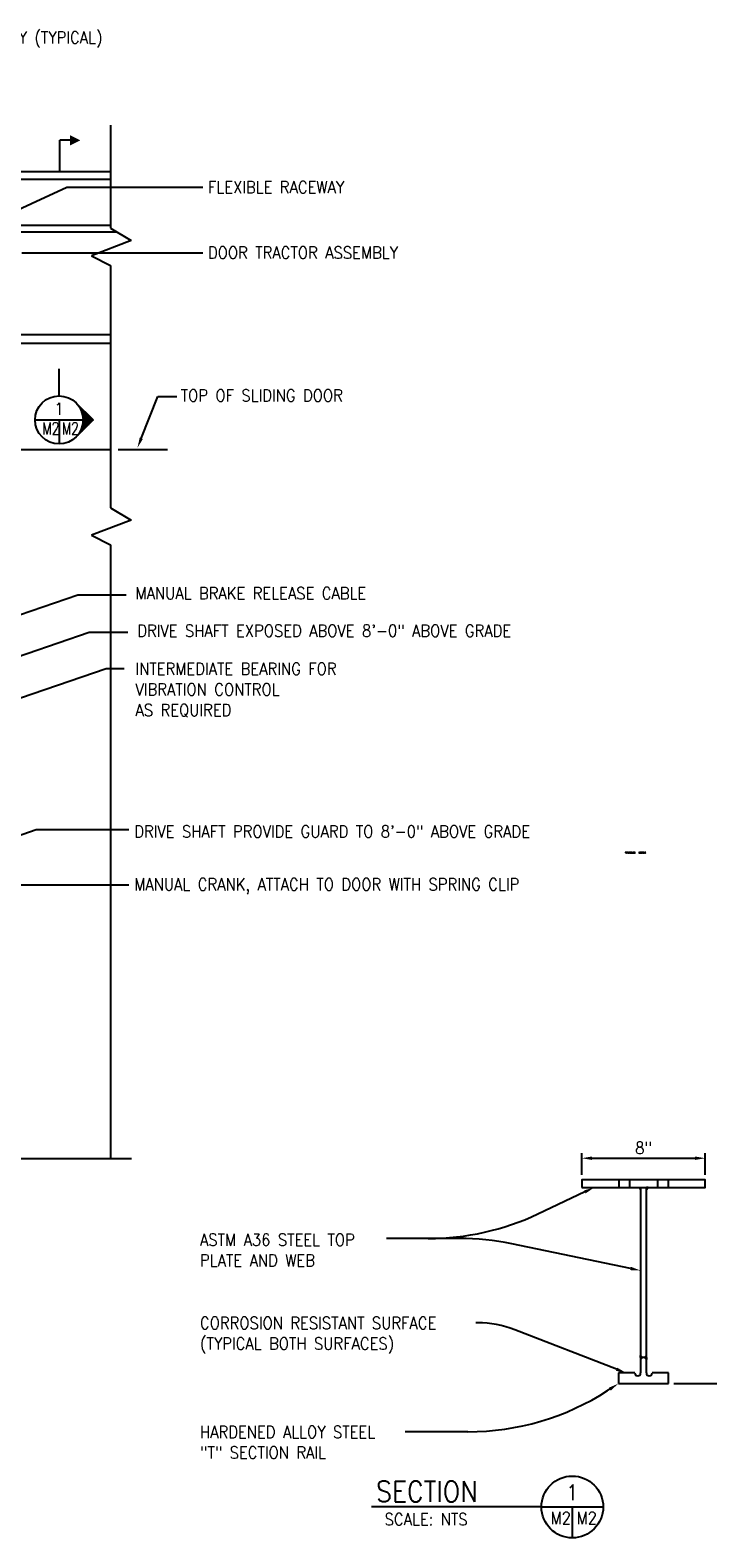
# Model space of a CAD drawing. Extents: x 0 to 15525, y 0 to 13883.
# Tile 2 of 6: x 1418 to 2208, y 343 to 2099. Entities that reach past the tile are written whole.
import ezdxf
from ezdxf.enums import TextEntityAlignment as Align

# ---------------------------------------------------------------- set-up
doc = ezdxf.new("R2010")
doc.units = 0
doc.header["$LTSCALE"] = 24
doc.linetypes.add('HIDDEN', pattern=[0])
doc.layers.get('0').update_dxf_attribs({"linetype": 'CONTINUOUS'})
doc.layers.get('DEFPOINTS').update_dxf_attribs({"linetype": 'CONTINUOUS'})
for name, color, linetype in [('1', 1, 'CONTINUOUS'), ('MECHANICAL', 4, 'CONTINUOUS'), ('S4', 7, 'CONTINUOUS')]:
    doc.layers.add(name, color=color, linetype=linetype)
doc.styles.get("Standard").update_dxf_attribs({"font": 'SIMPLEX'})

# ---------------------------------------------------------------- blocks, each defined once
blk = doc.blocks.new('*X')
at = {"color": 0}
for p, q in [((0.99, 0.51), (1.01, 0.52)), ((1.01, 0.5), (1.03, 0.52)), ((1.02, 0.49), (1.05, 0.52)), ((1.03, 0.46), (1.09, 0.52)), ((1.03, 0.48), (1.07, 0.52)), ((1.04, 0.45), (1.08, 0.49)), ((1.05, 0.43), (1.09, 0.47)), ((1.05, 0.42), (1.09, 0.45)), ((1.06, 0.4), (1.1, 0.44)), ((1.06, 0.38), (1.1, 0.42)), ((1.07, 0.37), (1.11, 0.41)), ((1.08, 0.34), (1.18, 0.43)), ((1.08, 0.35), (1.12, 0.39)), ((1.09, 0.5), (1.11, 0.51)), ((1.1, 0.33), (1.16, 0.4)), ((1.12, 0.33), (1.14, 0.36)), ((1.13, 0.41), (1.24, 0.52)), ((1.13, 0.5), (1.16, 0.52)), ((1.13, 0.52), (1.14, 0.52)), ((1.15, 0.45), (1.22, 0.52)), ((1.16, 0.48), (1.2, 0.52)), ((1.16, 0.5), (1.18, 0.52)), ((1.19, 0.44), (1.22, 0.48)), ((1.19, 0.43), (1.23, 0.47)), ((1.2, 0.41), (1.24, 0.45)), ((1.2, 0.4), (1.24, 0.44)), ((1.21, 0.38), (1.25, 0.42)), ((1.22, 0.37), (1.26, 0.41)), ((1.22, 0.35), (1.26, 0.39)), ((1.23, 0.34), (1.32, 0.43)), ((1.24, 0.5), (1.25, 0.51)), ((1.24, 0.33), (1.31, 0.39)), ((1.27, 0.33), (1.29, 0.36)), ((1.28, 0.5), (1.31, 0.52)), ((1.28, 0.51), (1.29, 0.52)), ((1.28, 0.41), (1.34, 0.47)), ((1.29, 0.44), (1.37, 0.52)), ((1.3, 0.5), (1.33, 0.52)), ((1.31, 0.48), (1.35, 0.52)), ((1.37, 0.5), (1.37, 0.5)), ((1.41, 0.5), (1.43, 0.52)), ((1.41, 0.33), (1.44, 0.36)), ((1.41, 0.35), (1.42, 0.36)), ((1.43, 0.5), (1.46, 0.52)), ((1.43, 0.33), (1.5, 0.4)), ((1.45, 0.45), (1.52, 0.52)), ((1.45, 0.47), (1.5, 0.52)), ((1.45, 0.49), (1.48, 0.52)), ((1.45, 0.43), (1.5, 0.49)), ((1.45, 0.41), (1.5, 0.46)), ((1.45, 0.39), (1.5, 0.44)), ((1.45, 0.37), (1.5, 0.42)), ((1.46, 0.33), (1.5, 0.38)), ((1.48, 0.33), (1.51, 0.36)), ((1.5, 0.33), (1.52, 0.36)), ((1.52, 0.5), (1.54, 0.52)), ((1.52, 0.33), (1.54, 0.35)), ((1.54, 0.5), (1.54, 0.5)), ((1.54, 0.33), (1.54, 0.33)), ((1.59, 0.5), (1.6, 0.52)), ((1.59, 0.34), (1.61, 0.36)), ((1.6, 0.5), (1.62, 0.52)), ((1.6, 0.33), (1.66, 0.38)), ((1.62, 0.49), (1.65, 0.52)), ((1.62, 0.48), (1.67, 0.52)), ((1.62, 0.46), (1.69, 0.52)), ((1.62, 0.44), (1.66, 0.47)), ((1.62, 0.41), (1.66, 0.45)), ((1.62, 0.39), (1.66, 0.42)), ((1.62, 0.37), (1.66, 0.4)), ((1.63, 0.33), (1.66, 0.36)), ((1.65, 0.33), (1.67, 0.36)), ((1.66, 0.47), (1.7, 0.51)), ((1.67, 0.46), (1.71, 0.5)), ((1.67, 0.33), (1.69, 0.36)), ((1.68, 0.45), (1.72, 0.49)), ((1.69, 0.44), (1.73, 0.47)), ((1.69, 0.33), (1.69, 0.34)), ((1.7, 0.43), (1.74, 0.46)), ((1.71, 0.41), (1.75, 0.45)), ((1.72, 0.4), (1.75, 0.44)), ((1.73, 0.39), (1.76, 0.43)), ((1.74, 0.38), (1.77, 0.42)), ((1.75, 0.37), (1.78, 0.41)), ((1.76, 0.51), (1.77, 0.52)), ((1.76, 0.36), (1.79, 0.39)), ((1.77, 0.5), (1.79, 0.52)), ((1.77, 0.35), (1.83, 0.41)), ((1.78, 0.33), (1.83, 0.39)), ((1.79, 0.5), (1.82, 0.52)), ((1.8, 0.49), (1.84, 0.52)), ((1.8, 0.46), (1.86, 0.52)), ((1.8, 0.44), (1.83, 0.47)), ((1.8, 0.42), (1.83, 0.45)), ((1.8, 0.4), (1.83, 0.43)), ((1.8, 0.33), (1.83, 0.37)), ((1.82, 0.33), (1.83, 0.35)), ((1.86, 0.5), (1.86, 0.51)), ((1.9, 0.5), (1.92, 0.52)), ((1.9, 0.48), (1.94, 0.52)), ((1.9, 0.46), (1.96, 0.52)), ((1.9, 0.35), (2.07, 0.52)), ((1.9, 0.33), (2.09, 0.52)), ((1.91, 0.45), (1.94, 0.47)), ((1.92, 0.33), (2.11, 0.52)), ((1.93, 0.45), (1.93, 0.45)), ((1.94, 0.33), (2.11, 0.5)), ((1.96, 0.49), (1.99, 0.52)), ((1.97, 0.33), (1.99, 0.36)), ((1.98, 0.5), (2.01, 0.52)), ((1.99, 0.33), (2.01, 0.36)), ((2, 0.5), (2.03, 0.52)), ((2.01, 0.33), (2.03, 0.36)), ((2.02, 0.5), (2.05, 0.52)), ((2.03, 0.33), (2.06, 0.36)), ((2.05, 0.33), (2.11, 0.39)), ((2.07, 0.38), (2.11, 0.41)), ((2.07, 0.33), (2.11, 0.37)), ((2.08, 0.41), (2.08, 0.41)), ((2.09, 0.33), (2.11, 0.35)), ((2.15, 0.5), (2.18, 0.52)), ((2.15, 0.51), (2.16, 0.52)), ((2.15, 0.34), (2.16, 0.36)), ((2.16, 0.33), (2.24, 0.41)), ((2.17, 0.5), (2.2, 0.52)), ((2.18, 0.44), (2.26, 0.52)), ((2.18, 0.47), (2.24, 0.52)), ((2.18, 0.49), (2.22, 0.52)), ((2.18, 0.42), (2.24, 0.48)), ((2.18, 0.4), (2.24, 0.46)), ((2.18, 0.38), (2.24, 0.43)), ((2.18, 0.33), (2.24, 0.39)), ((2.2, 0.33), (2.24, 0.37)), ((2.22, 0.33), (2.25, 0.36)), ((2.24, 0.33), (2.27, 0.36)), ((2.26, 0.5), (2.28, 0.52)), ((2.26, 0.33), (2.29, 0.36)), ((2.28, 0.5), (2.28, 0.5)), ((2.28, 0.33), (2.31, 0.36)), ((2.3, 0.33), (2.37, 0.4)), ((2.33, 0.33), (2.37, 0.38)), ((2.34, 0.39), (2.36, 0.41)), ((2.35, 0.33), (2.37, 0.36)), ((2.37, 0.33), (2.37, 0.34)), ((2.4, 0.51), (2.41, 0.52)), ((2.4, 0.34), (2.41, 0.36)), ((2.41, 0.5), (2.43, 0.52)), ((2.41, 0.33), (2.52, 0.44)), ((2.43, 0.5), (2.45, 0.52)), ((2.43, 0.33), (2.5, 0.4)), ((2.44, 0.45), (2.52, 0.52)), ((2.44, 0.47), (2.49, 0.52)), ((2.44, 0.49), (2.47, 0.52)), ((2.44, 0.43), (2.5, 0.48)), ((2.44, 0.4), (2.5, 0.46)), ((2.44, 0.38), (2.5, 0.44)), ((2.45, 0.33), (2.5, 0.38)), ((2.47, 0.33), (2.5, 0.36)), ((2.5, 0.33), (2.52, 0.36)), ((2.51, 0.5), (2.54, 0.52)), ((2.51, 0.41), (2.57, 0.47)), ((2.52, 0.33), (2.54, 0.36)), ((2.53, 0.5), (2.56, 0.52)), ((2.53, 0.41), (2.57, 0.45)), ((2.54, 0.4), (2.57, 0.43)), ((2.54, 0.33), (2.56, 0.36)), ((2.55, 0.47), (2.55, 0.47)), ((2.55, 0.38), (2.57, 0.41)), ((2.56, 0.5), (2.58, 0.52)), ((2.56, 0.33), (2.58, 0.36)), ((2.57, 0.38), (2.57, 0.39)), ((2.58, 0.5), (2.6, 0.52)), ((2.58, 0.33), (2.64, 0.4)), ((2.59, 0.49), (2.62, 0.52)), ((2.6, 0.33), (2.64, 0.37)), ((2.61, 0.48), (2.64, 0.52)), ((2.61, 0.47), (2.64, 0.5)), ((2.61, 0.39), (2.63, 0.41)), ((2.62, 0.45), (2.64, 0.48)), ((2.62, 0.33), (2.64, 0.35)), ((2.63, 0.45), (2.64, 0.46)), ((2.68, 0.51), (2.69, 0.52)), ((2.68, 0.5), (2.71, 0.52)), ((2.68, 0.34), (2.69, 0.36)), ((2.69, 0.33), (2.79, 0.44)), ((2.7, 0.5), (2.73, 0.52)), ((2.71, 0.33), (2.77, 0.39)), ((2.72, 0.49), (2.75, 0.52)), ((2.72, 0.47), (2.77, 0.52)), ((2.72, 0.45), (2.79, 0.52)), ((2.72, 0.43), (2.77, 0.48)), ((2.72, 0.4), (2.77, 0.46)), ((2.72, 0.38), (2.77, 0.44)), ((2.73, 0.33), (2.77, 0.37)), ((2.75, 0.33), (2.78, 0.36)), ((2.77, 0.33), (2.79, 0.36)), ((2.79, 0.5), (2.81, 0.52)), ((2.79, 0.42), (2.82, 0.44)), ((2.79, 0.33), (2.81, 0.35)), ((2.81, 0.5), (2.83, 0.52)), ((2.81, 0.42), (2.84, 0.44)), ((2.83, 0.5), (2.86, 0.52)), ((2.83, 0.41), (2.91, 0.49)), ((2.84, 0.4), (2.87, 0.43)), ((2.84, 0.38), (2.88, 0.42)), ((2.85, 0.49), (2.87, 0.52)), ((2.85, 0.36), (2.89, 0.41)), ((2.85, 0.35), (2.9, 0.4)), ((2.86, 0.48), (2.89, 0.51)), ((2.86, 0.46), (2.9, 0.5)), ((2.86, 0.34), (2.9, 0.38)), ((2.87, 0.43), (2.92, 0.48)), ((2.88, 0.33), (2.9, 0.36)), ((2.89, 0.33), (2.94, 0.37)), ((2.92, 0.37), (2.93, 0.39)), ((2.92, 0.33), (2.94, 0.35)), ((3.65, 0.51), (3.66, 0.52)), ((3.65, 0.34), (3.66, 0.36)), ((3.66, 0.33), (3.85, 0.52)), ((3.66, 0.5), (3.68, 0.52)), ((3.68, 0.44), (3.77, 0.52)), ((3.68, 0.46), (3.75, 0.52)), ((3.68, 0.48), (3.72, 0.52)), ((3.68, 0.5), (3.7, 0.52)), ((3.68, 0.42), (3.74, 0.47)), ((3.68, 0.4), (3.74, 0.45)), ((3.68, 0.37), (3.74, 0.43)), ((3.68, 0.33), (3.74, 0.38)), ((3.7, 0.33), (3.74, 0.36)), ((3.73, 0.33), (3.75, 0.36)), ((3.75, 0.33), (3.77, 0.36)), ((3.76, 0.5), (3.77, 0.5)), ((3.77, 0.42), (3.87, 0.52)), ((3.77, 0.33), (3.77, 0.33)), ((3.78, 0.41), (3.82, 0.44)), ((3.79, 0.5), (3.81, 0.52)), ((3.79, 0.4), (3.83, 0.43)), ((3.8, 0.39), (3.84, 0.42)), ((3.8, 0.34), (3.81, 0.36)), ((3.81, 0.5), (3.83, 0.52)), ((3.81, 0.38), (3.85, 0.41)), ((3.81, 0.33), (3.87, 0.39)), ((3.83, 0.37), (3.86, 0.4)), ((3.83, 0.33), (3.88, 0.38)), ((3.85, 0.33), (3.89, 0.37)), ((3.86, 0.49), (3.89, 0.52)), ((3.87, 0.33), (3.9, 0.36)), ((3.89, 0.5), (3.92, 0.52)), ((3.9, 0.33), (3.92, 0.36)), ((3.91, 0.5), (3.92, 0.5)), ((3.92, 0.33), (3.93, 0.35)), ((3.96, 0.5), (3.98, 0.52)), ((3.96, 0.52), (3.96, 0.52)), ((3.96, 0.33), (3.98, 0.36)), ((3.96, 0.35), (3.96, 0.36)), ((3.98, 0.5), (4, 0.52)), ((3.98, 0.33), (4.06, 0.41)), ((4, 0.46), (4.06, 0.52)), ((4, 0.48), (4.04, 0.52)), ((4, 0.5), (4.02, 0.52)), ((4, 0.44), (4.06, 0.49)), ((4, 0.42), (4.06, 0.47)), ((4, 0.4), (4.06, 0.45)), ((4, 0.37), (4.07, 0.44)), ((4, 0.33), (4.06, 0.39)), ((4.02, 0.33), (4.06, 0.37)), ((4.04, 0.33), (4.07, 0.36)), ((4.06, 0.5), (4.09, 0.52)), ((4.06, 0.41), (4.09, 0.44)), ((4.07, 0.33), (4.09, 0.36)), ((4.08, 0.5), (4.11, 0.52)), ((4.08, 0.41), (4.13, 0.46)), ((4.09, 0.33), (4.11, 0.36)), ((4.1, 0.5), (4.13, 0.52)), ((4.1, 0.41), (4.13, 0.44)), ((4.11, 0.46), (4.12, 0.47)), ((4.11, 0.39), (4.13, 0.42)), ((4.11, 0.33), (4.13, 0.36)), ((4.12, 0.38), (4.13, 0.4)), ((4.13, 0.5), (4.15, 0.52)), ((4.13, 0.33), (4.16, 0.36)), ((4.15, 0.5), (4.17, 0.52)), ((4.15, 0.33), (4.21, 0.39)), ((4.16, 0.49), (4.19, 0.52)), ((4.17, 0.48), (4.21, 0.51)), ((4.17, 0.37), (4.2, 0.41)), ((4.17, 0.33), (4.21, 0.37)), ((4.18, 0.46), (4.21, 0.49)), ((4.18, 0.45), (4.21, 0.47)), ((4.18, 0.4), (4.18, 0.41)), ((4.19, 0.33), (4.21, 0.34)), ((4.2, 0.45), (4.21, 0.45)), ((4.24, 0.51), (4.26, 0.52)), ((4.24, 0.34), (4.26, 0.36)), ((4.25, 0.5), (4.28, 0.52)), ((4.26, 0.33), (4.33, 0.41)), ((4.27, 0.5), (4.3, 0.52)), ((4.28, 0.44), (4.36, 0.52)), ((4.28, 0.46), (4.34, 0.52)), ((4.28, 0.48), (4.32, 0.52)), ((4.28, 0.42), (4.33, 0.47)), ((4.28, 0.39), (4.33, 0.45)), ((4.28, 0.37), (4.33, 0.43)), ((4.28, 0.33), (4.33, 0.38)), ((4.3, 0.33), (4.33, 0.36)), ((4.32, 0.33), (4.35, 0.36)), ((4.34, 0.33), (4.37, 0.36)), ((4.36, 0.5), (4.37, 0.51)), ((4.36, 0.33), (4.39, 0.36)), ((4.38, 0.33), (4.41, 0.36)), ((4.4, 0.33), (4.46, 0.39)), ((4.43, 0.38), (4.46, 0.41)), ((4.43, 0.33), (4.46, 0.37)), ((4.44, 0.41), (4.44, 0.41)), ((4.45, 0.33), (4.46, 0.35)), ((4.49, 0.5), (4.51, 0.52)), ((4.49, 0.35), (4.49, 0.36)), ((4.49, 0.33), (4.51, 0.36)), ((4.51, 0.5), (4.53, 0.52)), ((4.51, 0.33), (4.58, 0.4)), ((4.52, 0.49), (4.55, 0.52)), ((4.53, 0.48), (4.57, 0.52)), ((4.53, 0.45), (4.59, 0.52)), ((4.53, 0.43), (4.58, 0.49)), ((4.53, 0.41), (4.58, 0.47)), ((4.53, 0.39), (4.58, 0.44)), ((4.53, 0.37), (4.58, 0.42)), ((4.53, 0.33), (4.58, 0.38)), ((4.55, 0.33), (4.58, 0.36)), ((4.57, 0.33), (4.6, 0.36)), ((4.59, 0.5), (4.62, 0.52)), ((4.6, 0.33), (4.62, 0.36)), ((4.61, 0.5), (4.62, 0.51)), ((4.62, 0.33), (4.64, 0.36)), ((4.64, 0.33), (4.67, 0.36)), ((4.66, 0.33), (4.72, 0.39)), ((4.68, 0.37), (4.72, 0.41)), ((4.68, 0.33), (4.72, 0.37)), ((4.69, 0.4), (4.7, 0.41)), ((4.7, 0.33), (4.72, 0.35)), ((4.73, 0.5), (4.74, 0.52)), ((4.74, 0.5), (4.76, 0.52)), ((4.76, 0.49), (4.79, 0.52)), ((4.77, 0.48), (4.81, 0.52)), ((4.78, 0.47), (4.83, 0.52)), ((4.78, 0.46), (4.82, 0.49)), ((4.78, 0.35), (4.79, 0.36)), ((4.79, 0.45), (4.83, 0.48)), ((4.79, 0.33), (4.81, 0.36)), ((4.8, 0.43), (4.84, 0.47)), ((4.81, 0.42), (4.85, 0.46)), ((4.81, 0.33), (4.88, 0.4)), ((4.82, 0.5), (4.85, 0.52)), ((4.82, 0.39), (4.96, 0.52)), ((4.82, 0.37), (4.92, 0.47)), ((4.82, 0.41), (4.86, 0.44)), ((4.83, 0.33), (4.88, 0.38)), ((4.85, 0.5), (4.85, 0.5)), ((4.85, 0.33), (4.88, 0.36)), ((4.87, 0.5), (4.89, 0.52)), ((4.87, 0.33), (4.9, 0.36)), ((4.89, 0.5), (4.91, 0.52)), ((4.89, 0.33), (4.92, 0.36)), ((4.9, 0.48), (4.93, 0.52)), ((4.91, 0.33), (4.92, 0.33)), ((4.95, 0.5), (4.97, 0.52))]:
    blk.add_line(p, q, dxfattribs=at)

msp = doc.modelspace()

# ---------------------------------------------------------------- linework, layer by layer
at = {"color": 0}
for p, q in [((1376.3, 1877.5), (1460.7, 1916.3)), ((1460.7, 1916.3), (1619.2, 1916.3)), ((1408.5, 1840), (1619.2, 1840)), ((1593.5, 1840), (1605.5, 1840)), ((1547.6, 1623.8), (1567, 1672.4)), ((1567, 1672.4), (1589, 1672.4)), ((1520.8, 1610.9), (1578.1, 1610.9)), ((1066.3, 1302), (1473.6, 1441.7)), ((1473.3, 1441.7), (1485.3, 1441.7)), ((1473.6, 1441.7), (1529.8, 1441.7)), ((1070.6, 1255.3), (1486.9, 1398.1)), ((1486.9, 1398.1), (1531.9, 1398.1)), ((1081, 1209.7), (1506.6, 1355.7)), ((1506.6, 1355.7), (1527.7, 1355.7)), ((1081, 1049.9), (1425.1, 1168)), ((1425.1, 1168), (1533.1, 1168)), ((1371.3, 1103.7), (1533.1, 1103.7)), ((2064.5, 745.8), (2009.8, 720.1)), ((1882.1, 691.6), (1833.3, 691.6)), ((2117.8, 656.6), (1979.3, 685.3)), ((1939.5, 593.4), (1937.3, 593.4)), ((2101.6, 539.2), (1982.8, 585.3)), ((2093.6, 516), (2091.1, 514.4)), ((1928.2, 466.4), (1855.1, 466.4))]:
    msp.add_line(p, q, dxfattribs=at)
at = {"color": 0, "linetype": 'BYBLOCK'}
for p, q in [((2060.9, 765.9), (2060.9, 791.1)), ((2204.9, 765.9), (2204.9, 791.1)), ((2072.9, 785.1), (2192.9, 785.1)), ((2168.1, 522.5), (2253.2, 522.5))]:
    msp.add_line(p, q, dxfattribs=at)
at = {"color": 0}
for centre, radius, start, end in [((1882.1, 991.6), 300, 270, 295.1837), ((1918.4, 391.6), 300, 78.2987, 90), ((1939.5, 473.4), 120, 68.8087, 90), ((1928.2, 766.4), 300, 270, 302.877)]:
    msp.add_arc(centre, radius, start, end, dxfattribs=at)
for points in [[(1549.4, 1623.1), (1545.7, 1624.6), (1543.1, 1612.7)], [(2063.6, 747.6), (2065.3, 744), (2075.3, 750.9)], [(2082.9, 750.9), (2082.9, 750.8), (2083, 750.9)], [(2118.2, 658.6), (2117.4, 654.7), (2129.5, 654.2)], [(2102.3, 541.1), (2100.8, 537.4), (2112.7, 534.9)], [(2092.5, 517.7), (2094.6, 514.3), (2103.6, 522.5)]]:
    msp.add_solid(points, dxfattribs=at)
at = {"color": 0, "linetype": 'BYBLOCK'}
for points in [[(2072.9, 787.1), (2072.9, 783.1), (2060.9, 785.1)], [(2192.9, 787.1), (2192.9, 783.1), (2204.9, 785.1)]]:
    msp.add_solid(points, dxfattribs=at)
at = {"layer": '1', "color": 0, "linetype": 'HIDDEN'}
for p, q in [((2104.2, 759.9), (2104.2, 750.9)), ((2116.5, 759.9), (2116.5, 750.9)), ((2149.2, 759.9), (2149.2, 750.9)), ((2161.6, 759.9), (2161.6, 750.9))]:
    msp.add_line(p, q, dxfattribs=at)
at = {"layer": '1', "color": 0, "linetype": 'CONTINUOUS'}
for p, q in [((2127.3, 750.9), (2129.5, 750.9)), ((2129.5, 748.6), (2127.3, 750.9)), ((2129.5, 750.9), (2129.5, 534.9)), ((2129.5, 750.9), (2129.5, 748.6)), ((2136.3, 534.9), (2136.3, 750.9)), ((2136.3, 748.6), (2138.5, 750.9)), ((2136.3, 750.9), (2136.3, 748.6)), ((2138.5, 750.9), (2136.3, 750.9)), ((2129.5, 555.1), (2131.8, 552.9)), ((2129.5, 552.9), (2129.5, 555.1)), ((2136.3, 552.9), (2129.5, 552.9)), ((2131.8, 552.9), (2129.5, 552.9)), ((2131.8, 552.9), (2129.5, 552.9)), ((2129.5, 552.9), (2129.5, 550.6)), ((2129.5, 550.6), (2131.8, 552.9)), ((2136.3, 555.1), (2134, 552.9)), ((2134, 552.9), (2136.3, 552.9)), ((2136.3, 550.6), (2134, 552.9)), ((2134, 552.9), (2136.3, 552.9)), ((2136.3, 552.9), (2136.3, 555.1)), ((2136.3, 552.9), (2136.3, 550.6)), ((2122.8, 534.9), (2103.6, 534.9)), ((2103.6, 534.9), (2103.6, 522.5)), ((2162.1, 534.9), (2143, 534.9)), ((2162.1, 522.5), (2162.1, 534.9)), ((2103.6, 522.5), (2162.1, 522.5))]:
    msp.add_line(p, q, dxfattribs=at)
msp.add_lwpolyline([(2060.9, 750.9), (2204.9, 750.9), (2204.9, 759.9), (2060.9, 759.9)], close=True, dxfattribs=at)
for centre in [(2126.1, 534.9), (2139.6, 534.9)]:
    msp.add_arc(centre, 3.38, 180, 0, dxfattribs=at)
for points in [[(2127.3, 750.9), (2129.5, 748.6), (2127.3, 750.9), (2129.5, 750.9)], [(2138.5, 750.9), (2136.3, 748.6), (2138.5, 750.9), (2136.3, 750.9)], [(2131.8, 552.9), (2129.5, 555.1), (2131.8, 552.9), (2129.5, 552.9)], [(2131.8, 552.9), (2129.5, 550.6), (2131.8, 552.9), (2129.5, 552.9)], [(2134, 552.9), (2136.3, 555.1), (2134, 552.9), (2136.3, 552.9)], [(2134, 552.9), (2136.3, 550.6), (2134, 552.9), (2136.3, 552.9)]]:
    msp.add_solid(points, dxfattribs=at)
at = {"layer": 'DEFPOINTS', "color": 0, "linetype": 'BYBLOCK'}
for p in [(2060.9, 759.9), (2204.9, 759.9), (2204.9, 759.9), (2162.1, 522.5)]:
    msp.add_point(p, dxfattribs=at)
at = {"layer": 'MECHANICAL', "color": 0}
for p, q in [((1511.8, 1988.7), (1511.8, 1868.7)), ((725.1, 1934.9), (1511.8, 1934.9)), ((725.1, 1925.9), (1511.8, 1925.9)), ((884.3, 1872.3), (1511.8, 1872.3)), ((884.3, 1864.3), (1519.1, 1864.3)), ((1511.8, 1868.7), (1535.9, 1854.3)), ((1535.9, 1854.3), (1489.4, 1836.6)), ((1489.4, 1836.6), (1511.8, 1825.4)), ((1511.8, 1825.4), (1511.8, 1543)), ((1353.8, 1744.8), (1511.8, 1744.8)), ((1353.8, 1734.7), (1511.8, 1734.7)), ((1290.8, 1610.9), (1511.8, 1610.9)), ((1535.9, 1528.6), (1489.4, 1510.9)), ((1511.8, 1543), (1535.9, 1528.6)), ((1489.4, 1510.9), (1511.8, 1499.7)), ((1511.8, 1499.7), (1511.8, 784.7)), ((1072.7, 784.7), (1536.2, 784.7)), ((1918.4, 691.6), (1882.1, 691.6))]:
    msp.add_line(p, q, dxfattribs=at)
at = {"layer": 'S4', "color": 0}
for p, q in [((1464.6, 1971.1), (1452.6, 1971.1)), ((1452.6, 1935.1), (1452.6, 1971.1)), ((1451.8, 1673.3), (1451.8, 1704.8)), ((1491.4, 1645.3), (1471.8, 1664.8)), ((1472.2, 1664.4), (1472.2, 1664.4)), ((1472.3, 1664.3), (1472.3, 1664.3)), ((1473.1, 1663.4), (1473.1, 1663.6)), ((1473.8, 1662.5), (1473.8, 1662.8)), ((1474.5, 1661.6), (1474.5, 1662.1)), ((1475.2, 1660.5), (1475.2, 1661.4)), ((1476, 1659.3), (1476, 1660.6)), ((1476.7, 1658), (1476.7, 1659.9)), ((1477.4, 1656.4), (1477.4, 1659.2)), ((1478.2, 1654.6), (1478.2, 1658.5)), ((1478.9, 1652.2), (1478.9, 1657.7)), ((1479.6, 1657), (1479.6, 1648.1)), ((1480.3, 1656.3), (1480.3, 1634.2)), ((1481.1, 1655.5), (1481.1, 1635)), ((1481.8, 1654.8), (1481.8, 1635.7)), ((1482.5, 1654.1), (1482.5, 1636.4)), ((1483.3, 1653.3), (1483.3, 1637.2)), ((1484, 1652.6), (1484, 1637.9)), ((1484.7, 1651.9), (1484.7, 1638.6)), ((1423.8, 1645.3), (1479.8, 1645.3)), ((1451.8, 1645.3), (1451.8, 1617.3)), ((1491.4, 1645.3), (1471.6, 1625.5)), ((1477.4, 1634.1), (1477.4, 1631.3)), ((1478.2, 1635.9), (1478.2, 1632)), ((1478.9, 1638.3), (1478.9, 1632.8)), ((1479.6, 1642.4), (1479.6, 1633.5)), ((1485.5, 1651.2), (1485.5, 1639.3)), ((1486.2, 1650.4), (1486.2, 1640.1)), ((1486.9, 1649.7), (1486.9, 1640.8)), ((1487.6, 1649), (1487.6, 1641.5)), ((1488.4, 1648.2), (1488.4, 1642.3)), ((1489.1, 1647.5), (1489.1, 1643)), ((1489.8, 1646.8), (1489.8, 1643.7)), ((1490.6, 1646.1), (1490.6, 1644.4)), ((1491.3, 1645.3), (1491.3, 1645.2)), ((1472.2, 1626.1), (1472.2, 1626.1)), ((1472.3, 1626.2), (1472.3, 1626.2)), ((1473.1, 1627.1), (1473.1, 1626.9)), ((1473.8, 1628), (1473.8, 1627.7)), ((1474.5, 1628.9), (1474.5, 1628.4)), ((1475.2, 1630), (1475.2, 1629.1)), ((1476, 1631.2), (1476, 1629.9)), ((1476.7, 1632.5), (1476.7, 1630.6)), ((2013.9, 378.8), (1816, 378.8)), ((2013.9, 378.8), (2085.9, 378.8)), ((2049.9, 378.8), (2049.9, 342.8))]:
    msp.add_line(p, q, dxfattribs=at)
for centre, radius in [((1451.8, 1645.3), 28), ((2049.9, 378.8), 36)]:
    msp.add_circle(centre, radius, dxfattribs=at)
msp.add_solid([(1476.6, 1971.1), (1464.6, 1977.1), (1476.6, 1971.1), (1464.6, 1965.1)], dxfattribs=at)

# ---------------------------------------------------------------- block references
at = {"layer": 'MECHANICAL', "color": 0, "xscale": 6, "yscale": 6, "zscale": 6}
msp.add_blockref('*X', (2105.7, 1138.7), dxfattribs=at)

# ---------------------------------------------------------------- texts
at = {"color": 0, "width": 0.9}
for s, p in [('SPRING TENSIONED DOOR TRACTOR SUPPORT TROLLEY (TYPICAL)', (952.1, 2083.8)), ('FLEXIBLE RACEWAY', (1625.3, 1909.5)), ('DOOR TRACTOR ASSEMBLY', (1625.3, 1833.2)), ('TOP OF SLIDING DOOR', (1593.5, 1666.8)), ('MANUAL BRAKE RELEASE CABLE', (1540.8, 1436.3)), ('DRIVE SHAFT EXPOSED ABOVE 8\'-0" ABOVE GRADE', (1542.9, 1392.7)), ('INTERMEDIATE BEARING FOR', (1540.8, 1348.3)), ('VIBRATION CONTROL', (1540.8, 1324.3)), ('AS REQUIRED', (1540.8, 1300.3)), ('DRIVE SHAFT PROVIDE GUARD TO 8\'-0" ABOVE GRADE', (1539.4, 1158.8)), ('MANUAL CRANK, ATTACH TO DOOR WITH SPRING CLIP', (1539.4, 1097.2)), ('ASTM A36 STEEL TOP', (1616, 683.1)), ('PLATE AND WEB', (1616, 659.1)), ('CORROSION RESISTANT SURFACE', (1616, 586.1)), ('(TYPICAL BOTH SURFACES)', (1616, 562.1)), ('HARDENED ALLOY STEEL', (1616, 459.1)), ('"T" SECTION RAIL', (1616, 435.1))]:
    msp.add_text(s, height=14, dxfattribs=at).set_placement(p)
at = {"color": 0, "linetype": 'BYBLOCK', "width": 0.9}
msp.add_text('8"', height=14, dxfattribs=at).set_placement((2132.9, 797.1), align=Align.MIDDLE_CENTER)
at = {"layer": 'S4', "color": 0, "width": 0.9}
for s, height, p in [('1', 14, (1451.8, 1658.4)), ('SECTION', 24, (1880.4, 396.8)), ('1', 18, (2049.9, 395.6)), ('SCALE: NTS', 14, (1879.5, 364.4))]:
    msp.add_text(s, height=height, dxfattribs=at).set_placement(p, align=Align.MIDDLE)
at = {"layer": 'S4', "color": 0}
for width, p in [(0.75, (1432.3, 1628.4)), (0.75, (1455, 1628.4)), (0.9, (2024.6, 358.9)), (0.9, (2054.8, 358.9))]:
    msp.add_text('M2', height=14, dxfattribs=dict(at, width=width)).set_placement(p)

doc.saveas('drawing.dxf')
